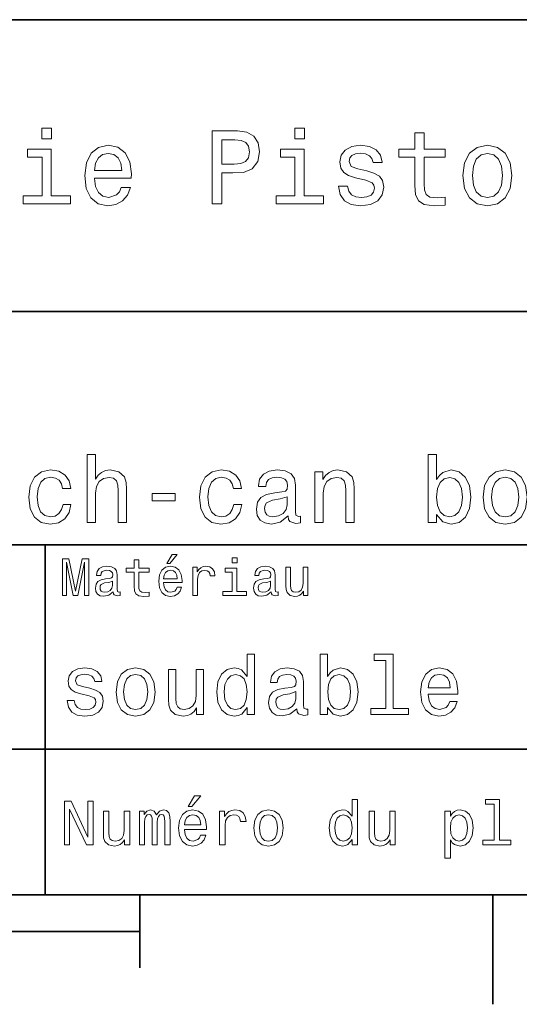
# Model space of a CAD drawing. Extents: x 0 to 297, y 0 to 210.
# Tile 6 of 8: x 190 to 225, y 2 to 70. Entities that reach past the tile are written whole.
import ezdxf

# ---------------------------------------------------------------- set-up
doc = ezdxf.new("R2010")
doc.units = 0

msp = doc.modelspace()

# ---------------------------------------------------------------- linework, layer by layer
at = {"color": 7, "lineweight": 35}
for p, q in [((97, 70), (287, 70)), ((162, 50), (287, 50)), ((162, 34), (287, 34)), ((162, 20), (287, 20)), ((10, 10), (287, 10)), ((97, 10), (287, 10)), ((98.5, 7.5), (198.5, 7.5))]:
    msp.add_line(p, q, dxfattribs=at)
at = {"color": 7, "lineweight": 35, "ltscale": 0.35}
msp.add_line((192, 20), (192, 34), dxfattribs=at)
at = {"color": 7, "lineweight": 35, "ltscale": 0.25}
msp.add_line((192, 10), (192, 20), dxfattribs=at)
at = {"color": 7, "lineweight": 35, "ltscale": 0.125}
msp.add_line((198.5, 10), (198.5, 5), dxfattribs=at)
at = {"color": 7, "lineweight": 35, "ltscale": 0.1875}
msp.add_line((222.699997, 10), (222.699997, 2.5), dxfattribs=at)
at = {"color": 7, "lineweight": 13}
for points in [[(192.439484, 62.554031), (191.769455, 62.554031), (191.769455, 61.833572), (192.439484, 61.833572)], [(203.462524, 57.381123), (204.125351, 57.381123), (204.125351, 59.492073), (204.860229, 59.492073), (205.602295, 59.528095), (206.193085, 59.780258), (206.574921, 60.270172), (206.704605, 60.940201), (206.603745, 61.559795), (206.315552, 62.013687), (205.840057, 62.287464), (205.191635, 62.381123), (203.462524, 62.381123)], [(209.788177, 62.554031), (209.118149, 62.554031), (209.118149, 61.833572), (209.788177, 61.833572)], [(217.353027, 60.579971), (217.353027, 58.64193), (217.396255, 58.015129), (217.597992, 57.582851), (218.001434, 57.330688), (218.685883, 57.244236), (219.43515, 57.280258), (219.43515, 57.827808), (218.887604, 57.78458), (218.390488, 57.842216), (218.123917, 58.022331), (218.008652, 58.324928), (217.98703, 58.75), (217.98703, 60.579971), (219.43515, 60.579971), (219.43515, 61.120316), (217.98703, 61.120316), (217.98703, 62.251438), (217.353027, 62.251438), (217.353027, 61.120316), (216.257935, 61.120316), (216.257935, 60.579971)], [(205.01152, 61.76873), (205.443802, 61.725502), (205.760803, 61.588615), (205.94812, 61.336452), (206.01297, 60.940201), (205.940918, 60.522331), (205.746399, 60.270172), (205.414978, 60.140488), (204.96109, 60.104465), (204.125351, 60.104465), (204.125351, 61.76873)], [(192.417862, 57.914265), (192.417862, 61.120316), (190.789627, 61.120316), (190.789627, 60.579971), (191.783859, 60.579971), (191.783859, 57.914265), (190.48703, 57.914265), (190.48703, 57.381123), (193.729111, 57.381123), (193.729111, 57.914265)], [(195.37175, 59.131844), (197.907776, 59.131844), (197.914978, 59.427231), (197.799713, 60.255764), (197.482712, 60.875359), (196.978378, 61.25), (196.30835, 61.386887), (195.65274, 61.242794), (195.148407, 60.839336), (194.824203, 60.183716), (194.708923, 59.319164), (194.817001, 58.432995), (195.141205, 57.78458), (195.638321, 57.381123), (196.286743, 57.244236), (196.848694, 57.337894), (197.309799, 57.582851), (197.648407, 57.971901), (197.842941, 58.490631), (197.216141, 58.490631), (197.086456, 58.20245), (196.899139, 57.986309), (196.365997, 57.8134), (195.955322, 57.892651), (195.645538, 58.14481), (195.443802, 58.555473), (195.37175, 59.110229)], [(195.37175, 59.664986), (195.451004, 60.162102), (195.645538, 60.529537), (195.940918, 60.75288), (196.329971, 60.83213), (196.711807, 60.75288), (197.007202, 60.529537), (197.187317, 60.162102), (197.252167, 59.664986)], [(209.766571, 57.914265), (209.766571, 61.120316), (208.138321, 61.120316), (208.138321, 60.579971), (209.132568, 60.579971), (209.132568, 57.914265), (207.835724, 57.914265), (207.835724, 57.381123), (211.077805, 57.381123), (211.077805, 57.914265)], [(214.060516, 59.636166), (213.44812, 59.780258), (212.994232, 59.945965), (212.842941, 60.28458), (212.886169, 60.522331), (213.03746, 60.695244), (213.282425, 60.803314), (213.635437, 60.846542), (213.97406, 60.803314), (214.240631, 60.67363), (214.413544, 60.479107), (214.485596, 60.219738), (215.105194, 60.219738), (215.105194, 60.23415), (214.997116, 60.70245), (214.701721, 61.069885), (214.240631, 61.30043), (213.635437, 61.386887), (213.023056, 61.30043), (212.57637, 61.062679), (212.29538, 60.709652), (212.208939, 60.262966), (212.273773, 59.830688), (212.475494, 59.528095), (212.806915, 59.311958), (213.289627, 59.16066), (213.995682, 58.987751), (214.427948, 58.807636), (214.543228, 58.663544), (214.586456, 58.447407), (214.521606, 58.180836), (214.348694, 57.979107), (214.067719, 57.849422), (213.693085, 57.806194), (213.296829, 57.849422), (213.008636, 58.000721), (212.814117, 58.245674), (212.734863, 58.584293), (212.122482, 58.584293), (212.223343, 58.007923), (212.518738, 57.590057), (212.98703, 57.337894), (213.635437, 57.244236), (214.312683, 57.337894), (214.809799, 57.590057), (215.112396, 57.993515), (215.220459, 58.519451), (215.141205, 58.973343), (214.917862, 59.283138), (214.55043, 59.484871)], [(220.65274, 59.311958), (220.768005, 58.432995), (221.099426, 57.78458), (221.625366, 57.381123), (222.331421, 57.244236), (223.030258, 57.381123), (223.556198, 57.777374), (223.887604, 58.425793), (224.010086, 59.311958), (223.887604, 60.190922), (223.556198, 60.846542), (223.030258, 61.242794), (222.331421, 61.386887), (221.625366, 61.242794), (221.099426, 60.839336), (220.768005, 60.190922)], [(221.301147, 59.319164), (221.365997, 59.967579), (221.567719, 60.435879), (221.891937, 60.72406), (222.331421, 60.824928), (222.763687, 60.72406), (223.087891, 60.443081), (223.289627, 59.967579), (223.361679, 59.319164), (223.289627, 58.663544), (223.087891, 58.188038), (222.763687, 57.899853), (222.331421, 57.806194), (221.891937, 57.899853), (221.567719, 58.188038), (221.365997, 58.663544)], [(194.881851, 35.530258), (195.452454, 35.530258), (195.452454, 37.540344), (195.510818, 38.000721), (195.698853, 38.337894), (195.990646, 38.545387), (196.379684, 38.623199), (196.690933, 38.558357), (196.885452, 38.383286), (196.982712, 38.091499), (197.015137, 37.70245), (197.015137, 35.530258), (197.585739, 35.530258), (197.585739, 37.819164), (197.559799, 38.279537), (197.443085, 38.662102), (197.060532, 39.012245), (196.463989, 39.135445), (196.139771, 39.090057), (195.860962, 38.966858), (195.627533, 38.772331), (195.452454, 38.506485), (195.452454, 40.185879), (194.881851, 40.185879)], [(218.84079, 36.068443), (219.262253, 35.569164), (219.83934, 35.407059), (220.384003, 35.530258), (220.818451, 35.899857), (221.09079, 36.489914), (221.194534, 37.274494), (221.09079, 38.059078), (220.811966, 38.642651), (220.384003, 39.005764), (219.83934, 39.135445), (219.268738, 38.966858), (219.035309, 38.759365), (218.84079, 38.480545), (218.84079, 40.185879), (218.270172, 40.185879), (218.270172, 35.530258), (218.84079, 35.530258)], [(193.195969, 37.858067), (193.760101, 37.858067), (193.643372, 38.376801), (193.364563, 38.785301), (192.930115, 39.038185), (192.365997, 39.135445), (191.74353, 39.005764), (191.270172, 38.642651), (190.971909, 38.052593), (190.868164, 37.261528), (190.965424, 36.476944), (191.257217, 35.893372), (191.71759, 35.530258), (192.346542, 35.407059), (192.90419, 35.504322), (193.338623, 35.776657), (193.636902, 36.204609), (193.766571, 36.775215), (193.221909, 36.775215), (193.124649, 36.412102), (192.943085, 36.139767), (192.683731, 35.97118), (192.365997, 35.919308), (191.970474, 36.003601), (191.685165, 36.262966), (191.510101, 36.684437), (191.451736, 37.280979), (191.510101, 37.864552), (191.69165, 38.286022), (191.983429, 38.545387), (192.365997, 38.636166), (192.703171, 38.577808), (192.956055, 38.428673), (193.124649, 38.182274)], [(204.906342, 37.858067), (205.470474, 37.858067), (205.35376, 38.376801), (205.074936, 38.785301), (204.640503, 39.038185), (204.07637, 39.135445), (203.453903, 39.005764), (202.98056, 38.642651), (202.682281, 38.052593), (202.578537, 37.261528), (202.675797, 36.476944), (202.96759, 35.893372), (203.427963, 35.530258), (204.056915, 35.407059), (204.614563, 35.504322), (205.048996, 35.776657), (205.347275, 36.204609), (205.476959, 36.775215), (204.932281, 36.775215), (204.835022, 36.412102), (204.653473, 36.139767), (204.394104, 35.97118), (204.07637, 35.919308), (203.680847, 36.003601), (203.395538, 36.262966), (203.220474, 36.684437), (203.162109, 37.280979), (203.220474, 37.864552), (203.402023, 38.286022), (203.693817, 38.545387), (204.07637, 38.636166), (204.413544, 38.577808), (204.666428, 38.428673), (204.835022, 38.182274)], [(208.660675, 35.98415), (208.660675, 35.964695), (208.693085, 35.744236), (208.790344, 35.588615), (209.198853, 35.465416), (209.516571, 35.517288), (209.516571, 35.958214), (209.380402, 35.938759), (209.198853, 36.023052), (209.166428, 36.282421), (209.166428, 38.085014), (209.088623, 38.545387), (208.861679, 38.869595), (208.466141, 39.064121), (207.908508, 39.135445), (207.363846, 39.057636), (206.961823, 38.837173), (206.708939, 38.493515), (206.624649, 38.039623), (206.624649, 38.000721), (207.136902, 38.000721), (207.182281, 38.273052), (207.324936, 38.467579), (207.558365, 38.584293), (207.889053, 38.629681), (208.206787, 38.59726), (208.433716, 38.5), (208.569885, 38.331409), (208.61528, 38.09798), (208.58934, 37.825645), (208.485596, 37.68948), (208.226227, 37.624638), (207.739914, 37.572765), (207.182281, 37.456051), (206.786743, 37.248558), (206.553314, 36.924351), (206.481995, 36.444523), (206.546844, 36.016571), (206.747849, 35.698845), (207.072052, 35.497837), (207.519455, 35.426514), (208.122482, 35.562679)], [(210.495682, 35.530258), (211.066284, 35.530258), (211.066284, 37.540344), (211.124649, 38.000721), (211.312683, 38.337894), (211.604477, 38.545387), (211.99353, 38.623199), (212.304764, 38.558357), (212.499283, 38.383286), (212.596542, 38.091499), (212.628967, 37.70245), (212.628967, 35.530258), (213.19957, 35.530258), (213.19957, 37.819164), (213.173645, 38.279537), (213.056915, 38.662102), (212.674362, 39.012245), (212.07782, 39.135445), (211.747131, 39.090057), (211.468307, 38.966858), (211.228394, 38.759365), (211.040344, 38.480545), (211.040344, 39.012245), (210.495682, 39.012245)], [(220.610962, 37.274494), (220.546112, 36.690922), (220.371048, 36.262966), (220.092224, 36.003601), (219.742081, 35.919308), (219.359512, 36.003601), (219.080688, 36.262966), (218.905624, 36.684437), (218.84726, 37.274494), (218.905624, 37.858067), (219.080688, 38.279537), (219.359512, 38.532421), (219.742081, 38.623199), (220.092224, 38.532421), (220.371048, 38.273052), (220.546112, 37.851585)], [(222.037476, 37.268009), (222.14122, 36.476944), (222.439484, 35.893372), (222.912827, 35.530258), (223.548279, 35.407059), (224.177246, 35.530258), (224.650574, 35.886887), (224.948853, 36.470459), (225.059082, 37.268009), (224.948853, 38.059078), (224.650574, 38.649136), (224.177246, 39.005764), (223.548279, 39.135445), (222.912827, 39.005764), (222.439484, 38.642651), (222.14122, 38.059078)], [(222.621033, 37.274494), (222.679398, 37.858067), (222.860962, 38.279537), (223.15274, 38.538902), (223.548279, 38.629681), (223.937317, 38.538902), (224.229111, 38.286022), (224.410675, 37.858067), (224.47551, 37.274494), (224.410675, 36.684437), (224.229111, 36.256481), (223.937317, 35.997116), (223.548279, 35.912823), (223.15274, 35.997116), (222.860962, 36.256481), (222.679398, 36.684437)], [(199.342941, 37.015129), (200.912109, 37.015129), (200.912109, 37.527378), (199.342941, 37.527378)], [(208.595825, 36.749279), (208.518021, 36.412102), (208.310532, 36.152737), (207.999283, 35.98415), (207.61673, 35.925793), (207.370331, 35.958214), (207.195251, 36.061958), (207.085022, 36.243515), (207.052597, 36.496395), (207.078537, 36.723343), (207.182281, 36.885445), (207.597275, 37.067001), (208.122482, 37.14481), (208.595825, 37.30043)], [(200.341492, 32.728386), (200.554031, 32.728386), (201.054749, 33.340778), (200.701736, 33.340778)], [(205.161377, 33.117435), (204.82637, 33.117435), (204.82637, 32.757202), (205.161377, 32.757202)], [(193.183716, 30.530979), (193.46109, 30.530979), (193.46109, 32.80043), (193.929398, 30.530979), (194.239197, 30.530979), (194.703888, 32.80043), (194.703888, 30.530979), (194.984863, 30.530979), (194.984863, 33.030979), (194.545395, 33.030979), (194.08429, 30.826368), (193.626801, 33.030979), (193.183716, 33.030979)], [(196.656342, 30.78314), (196.656342, 30.772333), (196.674347, 30.649855), (196.728394, 30.5634), (196.955338, 30.494957), (197.131851, 30.523775), (197.131851, 30.768732), (197.056198, 30.757925), (196.955338, 30.804754), (196.937317, 30.948847), (196.937317, 31.950287), (196.894089, 32.206051), (196.768005, 32.386166), (196.548264, 32.494236), (196.23848, 32.533859), (195.935883, 32.490635), (195.71254, 32.368156), (195.572052, 32.177231), (195.525223, 31.925072), (195.525223, 31.903458), (195.809799, 31.903458), (195.835022, 32.054756), (195.914261, 32.162823), (196.043945, 32.227665), (196.227661, 32.25288), (196.404175, 32.234871), (196.530258, 32.180836), (196.605911, 32.087173), (196.631119, 31.957493), (196.616714, 31.806194), (196.559082, 31.730547), (196.414978, 31.694523), (196.144806, 31.665705), (195.835022, 31.600864), (195.61528, 31.48559), (195.485596, 31.305475), (195.445969, 31.038904), (195.481995, 30.801151), (195.593658, 30.62464), (195.773773, 30.512968), (196.022339, 30.473343), (196.357346, 30.54899)], [(198.100861, 32.130402), (198.100861, 31.161383), (198.122482, 30.847982), (198.223343, 30.631844), (198.425079, 30.505762), (198.767288, 30.462536), (199.141937, 30.480547), (199.141937, 30.754322), (198.868149, 30.732708), (198.619598, 30.761526), (198.486313, 30.851583), (198.42868, 31.002882), (198.417862, 31.215418), (198.417862, 32.130402), (199.141937, 32.130402), (199.141937, 32.400574), (198.417862, 32.400574), (198.417862, 32.966137), (198.100861, 32.966137), (198.100861, 32.400574), (197.553314, 32.400574), (197.553314, 32.130402)], [(200.121765, 31.40634), (201.389771, 31.40634), (201.393372, 31.554033), (201.335739, 31.9683), (201.177231, 32.278099), (200.925079, 32.465416), (200.590057, 32.533859), (200.262253, 32.461815), (200.010086, 32.260086), (199.847977, 31.932276), (199.790344, 31.5), (199.844376, 31.056915), (200.006485, 30.732708), (200.255051, 30.530979), (200.579254, 30.462536), (200.860229, 30.509365), (201.090775, 30.631844), (201.260086, 30.826368), (201.357346, 31.085733), (201.043945, 31.085733), (200.979111, 30.941643), (200.885452, 30.833572), (200.618881, 30.747118), (200.413544, 30.786743), (200.258652, 30.912823), (200.157776, 31.118155), (200.121765, 31.395533)], [(202.131851, 30.530979), (202.448853, 30.530979), (202.448853, 31.636887), (202.481262, 31.903458), (202.578537, 32.094379), (202.73703, 32.209652), (202.94957, 32.249279), (203.108063, 32.224064), (203.226944, 32.152016), (203.298996, 32.029537), (203.324203, 31.863832), (203.644806, 31.863832), (203.601593, 32.155621), (203.482712, 32.364552), (203.284576, 32.490635), (203.014404, 32.533859), (202.830688, 32.505043), (202.672195, 32.432995), (202.531708, 32.310516), (202.420029, 32.144814), (202.420029, 32.465416), (202.131851, 32.465416)], [(205.150574, 30.79755), (205.150574, 32.400574), (204.336456, 32.400574), (204.336456, 32.130402), (204.833572, 32.130402), (204.833572, 30.79755), (204.185165, 30.79755), (204.185165, 30.530979), (205.806198, 30.530979), (205.806198, 30.79755)], [(207.499283, 30.78314), (207.499283, 30.772333), (207.517288, 30.649855), (207.57132, 30.5634), (207.798264, 30.494957), (207.974777, 30.523775), (207.974777, 30.768732), (207.899139, 30.757925), (207.798264, 30.804754), (207.780258, 30.948847), (207.780258, 31.950287), (207.73703, 32.206051), (207.610947, 32.386166), (207.391205, 32.494236), (207.081406, 32.533859), (206.778824, 32.490635), (206.555481, 32.368156), (206.414978, 32.177231), (206.368149, 31.925072), (206.368149, 31.903458), (206.65274, 31.903458), (206.677948, 32.054756), (206.757202, 32.162823), (206.886887, 32.227665), (207.070602, 32.25288), (207.247116, 32.234871), (207.373199, 32.180836), (207.448853, 32.087173), (207.47406, 31.957493), (207.459656, 31.806194), (207.402023, 31.730547), (207.257919, 31.694523), (206.987747, 31.665705), (206.677948, 31.600864), (206.458206, 31.48559), (206.328537, 31.305475), (206.28891, 31.038904), (206.324921, 30.801151), (206.4366, 30.62464), (206.616714, 30.512968), (206.86528, 30.473343), (207.200287, 30.54899)], [(210.010086, 32.465416), (209.693085, 32.465416), (209.693085, 31.348703), (209.657059, 31.089336), (209.552597, 30.902016), (209.390488, 30.786743), (209.177948, 30.750719), (209.008636, 30.779539), (208.900574, 30.865993), (208.83934, 31.013687), (208.824921, 31.222622), (208.824921, 32.465416), (208.507919, 32.465416), (208.507919, 31.193804), (208.518738, 30.93804), (208.587173, 30.725504), (208.796112, 30.530979), (209.131119, 30.462536), (209.311234, 30.487751), (209.466141, 30.552593), (209.599426, 30.664265), (209.707489, 30.826368), (209.707489, 30.530979), (210.010086, 30.530979)], [(200.121765, 31.672911), (200.161377, 31.921469), (200.258652, 32.105186), (200.406342, 32.216858), (200.600861, 32.256485), (200.791794, 32.216858), (200.939484, 32.105186), (201.029541, 31.921469), (201.061966, 31.672911)], [(196.620316, 31.208212), (196.577087, 31.020893), (196.461823, 30.876801), (196.28891, 30.78314), (196.07637, 30.750719), (195.939484, 30.768732), (195.842224, 30.826368), (195.780975, 30.927233), (195.76297, 31.067722), (195.777374, 31.193804), (195.835022, 31.283861), (196.065567, 31.384726), (196.357346, 31.427954), (196.620316, 31.514408)], [(207.463257, 31.208212), (207.420029, 31.020893), (207.304749, 30.876801), (207.131851, 30.78314), (206.919312, 30.750719), (206.782425, 30.768732), (206.68515, 30.826368), (206.623917, 30.927233), (206.605911, 31.067722), (206.620316, 31.193804), (206.677948, 31.283861), (206.908508, 31.384726), (207.200287, 31.427954), (207.463257, 31.514408)], [(205.853027, 22.838617), (205.853027, 22.360231), (206.360229, 22.360231), (206.360229, 26.49856), (205.858795, 26.49856), (205.858795, 24.98271), (205.472626, 25.42075), (205.236313, 25.524496), (204.965424, 25.564842), (204.47551, 25.449568), (204.095093, 25.126802), (203.84726, 24.60807), (203.760803, 23.910664), (203.84726, 23.213257), (204.095093, 22.688761), (204.47551, 22.360231), (204.965424, 22.250721), (205.236313, 22.291067), (205.478394, 22.394814)], [(211.368881, 22.838617), (211.743515, 22.394814), (212.256485, 22.250721), (212.740631, 22.360231), (213.126801, 22.688761), (213.368881, 23.213257), (213.46109, 23.910664), (213.368881, 24.60807), (213.121033, 25.126802), (212.740631, 25.449568), (212.256485, 25.564842), (211.749283, 25.414986), (211.541779, 25.230549), (211.368881, 24.98271), (211.368881, 26.49856), (210.861664, 26.49856), (210.861664, 22.360231), (211.368881, 22.360231)], [(215.368881, 26.072046), (215.368881, 22.786745), (214.325653, 22.786745), (214.325653, 22.360231), (216.913544, 22.360231), (216.913544, 22.786745), (215.876083, 22.786745), (215.876083, 26.49856), (214.573486, 26.49856), (214.573486, 26.072046)], [(195.057632, 24.164267), (194.567719, 24.279539), (194.204605, 24.412106), (194.083572, 24.682999), (194.118149, 24.873199), (194.239197, 25.011528), (194.435165, 25.097984), (194.717575, 25.132565), (194.98848, 25.097984), (195.201736, 24.994238), (195.340057, 24.838617), (195.39769, 24.631124), (195.893372, 24.631124), (195.893372, 24.642653), (195.806915, 25.017292), (195.570602, 25.311239), (195.201736, 25.495678), (194.717575, 25.564842), (194.227661, 25.495678), (193.870316, 25.305477), (193.645538, 25.023056), (193.57637, 24.665707), (193.628235, 24.319885), (193.789627, 24.07781), (194.054749, 23.9049), (194.440918, 23.783863), (195.005768, 23.645535), (195.351578, 23.501442), (195.443802, 23.386168), (195.478394, 23.213257), (195.426514, 23), (195.288177, 22.838617), (195.0634, 22.734871), (194.763687, 22.700289), (194.446686, 22.734871), (194.216141, 22.855909), (194.060516, 23.051874), (193.997116, 23.322767), (193.507202, 23.322767), (193.587891, 22.861671), (193.824203, 22.527378), (194.198853, 22.325649), (194.717575, 22.250721), (195.259369, 22.325649), (195.657059, 22.527378), (195.899139, 22.850145), (195.985596, 23.270895), (195.922195, 23.634007), (195.743515, 23.881845), (195.44957, 24.043228)], [(196.861664, 23.9049), (196.953888, 23.201731), (197.219025, 22.682999), (197.639771, 22.360231), (198.204605, 22.250721), (198.763687, 22.360231), (199.184433, 22.677235), (199.44957, 23.195967), (199.547546, 23.9049), (199.44957, 24.60807), (199.184433, 25.132565), (198.763687, 25.449568), (198.204605, 25.564842), (197.639771, 25.449568), (197.219025, 25.126802), (196.953888, 24.60807)], [(197.380402, 23.910664), (197.432281, 24.429396), (197.593658, 24.804035), (197.853027, 25.034582), (198.204605, 25.115274), (198.55043, 25.034582), (198.809799, 24.809799), (198.971176, 24.429396), (199.028824, 23.910664), (198.971176, 23.386168), (198.809799, 23.005764), (198.55043, 22.775217), (198.204605, 22.700289), (197.853027, 22.775217), (197.593658, 23.005764), (197.432281, 23.386168)], [(202.867432, 25.455332), (202.360229, 25.455332), (202.360229, 23.668589), (202.302597, 23.253603), (202.135452, 22.953892), (201.876083, 22.769453), (201.536026, 22.711817), (201.265137, 22.757925), (201.092224, 22.896254), (200.994232, 23.132566), (200.971176, 23.46686), (200.971176, 25.455332), (200.463974, 25.455332), (200.463974, 23.42075), (200.481262, 23.011528), (200.590775, 22.671471), (200.925079, 22.360231), (201.46109, 22.250721), (201.749283, 22.291067), (201.997116, 22.394814), (202.210373, 22.573488), (202.383286, 22.832853), (202.383286, 22.360231), (202.867432, 22.360231)], [(205.05188, 25.10951), (205.386169, 25.02882), (205.639771, 24.804035), (205.789627, 24.429396), (205.84726, 23.910664), (205.789627, 23.386168), (205.639771, 23.011528), (205.386169, 22.780981), (205.05188, 22.706053), (204.734863, 22.780981), (204.492798, 23.011528), (204.331406, 23.391932), (204.279541, 23.910664), (204.331406, 24.423632), (204.492798, 24.798271), (204.734863, 25.02882)], [(209.259369, 22.763689), (209.259369, 22.746399), (209.288177, 22.550432), (209.374634, 22.412104), (209.737747, 22.302595), (210.020172, 22.348703), (210.020172, 22.740635), (209.899139, 22.723343), (209.737747, 22.798271), (209.708939, 23.02882), (209.708939, 24.631124), (209.639771, 25.040346), (209.438034, 25.328531), (209.086456, 25.501442), (208.590775, 25.564842), (208.106628, 25.495678), (207.749283, 25.299713), (207.52449, 24.994238), (207.44957, 24.590778), (207.44957, 24.556196), (207.904892, 24.556196), (207.945251, 24.798271), (208.072052, 24.971182), (208.279541, 25.074928), (208.573486, 25.115274), (208.855911, 25.086456), (209.057632, 25), (209.17868, 24.850145), (209.219025, 24.642653), (209.195969, 24.400578), (209.103745, 24.279539), (208.873199, 24.221903), (208.440918, 24.175793), (207.945251, 24.072046), (207.593658, 23.887609), (207.386169, 23.599424), (207.322769, 23.172911), (207.380402, 22.792507), (207.559082, 22.510088), (207.84726, 22.331413), (208.244965, 22.268013), (208.780975, 22.38905)], [(212.942368, 23.910664), (212.88472, 23.391932), (212.729111, 23.011528), (212.481262, 22.780981), (212.170029, 22.706053), (211.829971, 22.780981), (211.582138, 23.011528), (211.426514, 23.386168), (211.374634, 23.910664), (211.426514, 24.429396), (211.582138, 24.804035), (211.829971, 25.02882), (212.170029, 25.10951), (212.481262, 25.02882), (212.729111, 24.798271), (212.88472, 24.423632)], [(218.273773, 23.760807), (220.302597, 23.760807), (220.30835, 23.99712), (220.216141, 24.659943), (219.96254, 25.155621), (219.559082, 25.455332), (219.023056, 25.564842), (218.498566, 25.449568), (218.095093, 25.126802), (217.835739, 24.602306), (217.743515, 23.910664), (217.829971, 23.201731), (218.08934, 22.682999), (218.48703, 22.360231), (219.005768, 22.250721), (219.455322, 22.325649), (219.824203, 22.521614), (220.095093, 22.832853), (220.250717, 23.247839), (219.749283, 23.247839), (219.645538, 23.017292), (219.495682, 22.844381), (219.069168, 22.706053), (218.740631, 22.769453), (218.492798, 22.971182), (218.331406, 23.299713), (218.273773, 23.743517)], [(218.273773, 24.187321), (218.337173, 24.585014), (218.492798, 24.878963), (218.729111, 25.057638), (219.040344, 25.121038), (219.345825, 25.057638), (219.582123, 24.878963), (219.726227, 24.585014), (219.778091, 24.187321)], [(209.201721, 23.443806), (209.132568, 23.144093), (208.94812, 22.913546), (208.671463, 22.763689), (208.331406, 22.711817), (208.112396, 22.740635), (207.956772, 22.832853), (207.858795, 22.994238), (207.829971, 23.219021), (207.853027, 23.42075), (207.945251, 23.564842), (208.314117, 23.726225), (208.780975, 23.795389), (209.201721, 23.933718)], [(193.315567, 13.428675), (193.674347, 13.428675), (193.674347, 15.888329), (194.824203, 13.428675), (195.286743, 13.428675), (195.286743, 16.428675), (194.92363, 16.428675), (194.92363, 13.969021), (193.786743, 16.428675), (193.315567, 16.428675)], [(201.809799, 16.065563), (202.06485, 16.065563), (202.66571, 16.800432), (202.242081, 16.800432)], [(213.048996, 13.787464), (213.048996, 13.428675), (213.429398, 13.428675), (213.429398, 16.532421), (213.053314, 16.532421), (213.053314, 15.395534), (212.763687, 15.724064), (212.586456, 15.801874), (212.383286, 15.832133), (212.015854, 15.745678), (211.730545, 15.503603), (211.544662, 15.114553), (211.479828, 14.591499), (211.544662, 14.068444), (211.730545, 13.675073), (212.015854, 13.428675), (212.383286, 13.346542), (212.586456, 13.376801), (212.768005, 13.454611)], [(222.788193, 16.212536), (222.788193, 13.748559), (222.005768, 13.748559), (222.005768, 13.428675), (223.946686, 13.428675), (223.946686, 13.748559), (223.168594, 13.748559), (223.168594, 16.532421), (222.19165, 16.532421), (222.19165, 16.212536)], [(197.798279, 15.75), (197.417862, 15.75), (197.417862, 14.409943), (197.374634, 14.098703), (197.249283, 13.873919), (197.054749, 13.735591), (196.799713, 13.692364), (196.596542, 13.726946), (196.466858, 13.830692), (196.393372, 14.007925), (196.376083, 14.258646), (196.376083, 15.75), (195.995682, 15.75), (195.995682, 14.224064), (196.008652, 13.917148), (196.090775, 13.662104), (196.341492, 13.428675), (196.743515, 13.346542), (196.959656, 13.376801), (197.145538, 13.454611), (197.305481, 13.588617), (197.435165, 13.783141), (197.435165, 13.428675), (197.798279, 13.428675)], [(198.459656, 13.428675), (198.809799, 13.428675), (198.809799, 14.980548), (198.831406, 15.213978), (198.896255, 15.382565), (198.995682, 15.481989), (199.125366, 15.520894), (199.229111, 15.486312), (199.298279, 15.399857), (199.332855, 15.252882), (199.345825, 15.058358), (199.345825, 13.428675), (199.674347, 13.428675), (199.674347, 14.980548), (199.695969, 15.209655), (199.760803, 15.378242), (199.864548, 15.481989), (199.994232, 15.520894), (200.097977, 15.486312), (200.167145, 15.399857), (200.210373, 15.058358), (200.210373, 13.428675), (200.560516, 13.428675), (200.560516, 15.032421), (200.53891, 15.365274), (200.469742, 15.620317), (200.331406, 15.775937), (200.106628, 15.832133), (199.842941, 15.745678), (199.639771, 15.494957), (199.479828, 15.741355), (199.211823, 15.832133), (198.965424, 15.745678), (198.796829, 15.503603), (198.796829, 15.75), (198.459656, 15.75)], [(201.546112, 14.479107), (203.067719, 14.479107), (203.072052, 14.656341), (203.002884, 15.153459), (202.812683, 15.525217), (202.510086, 15.75), (202.108063, 15.832133), (201.714691, 15.745678), (201.412109, 15.503603), (201.217575, 15.110231), (201.148422, 14.591499), (201.213257, 14.059798), (201.407776, 13.67075), (201.706055, 13.428675), (202.095108, 13.346542), (202.432281, 13.402739), (202.708939, 13.549712), (202.912109, 13.783141), (203.028824, 14.09438), (202.65274, 14.09438), (202.574936, 13.92147), (202.46254, 13.791787), (202.142654, 13.688041), (201.896255, 13.735591), (201.710373, 13.886888), (201.58934, 14.133286), (201.546112, 14.466139)], [(203.958221, 13.428675), (204.338623, 13.428675), (204.338623, 14.755764), (204.377518, 15.075649), (204.494232, 15.304755), (204.684433, 15.443084), (204.939484, 15.490635), (205.129684, 15.460375), (205.272339, 15.373919), (205.358795, 15.226946), (205.389053, 15.028098), (205.773773, 15.028098), (205.721909, 15.378242), (205.579254, 15.628963), (205.341492, 15.78026), (205.017288, 15.832133), (204.796829, 15.797551), (204.606628, 15.711096), (204.438034, 15.564121), (204.304031, 15.365274), (204.304031, 15.75), (203.958221, 15.75)], [(206.305481, 14.587176), (206.374634, 14.059798), (206.573486, 13.67075), (206.889053, 13.428675), (207.312683, 13.346542), (207.731995, 13.428675), (208.047546, 13.666427), (208.246399, 14.055476), (208.319885, 14.587176), (208.246399, 15.114553), (208.047546, 15.507925), (207.731995, 15.745678), (207.312683, 15.832133), (206.889053, 15.745678), (206.573486, 15.503603), (206.374634, 15.114553)], [(216.014404, 15.75), (215.634003, 15.75), (215.634003, 14.409943), (215.590775, 14.098703), (215.465424, 13.873919), (215.270889, 13.735591), (215.015854, 13.692364), (214.812683, 13.726946), (214.682999, 13.830692), (214.609512, 14.007925), (214.592224, 14.258646), (214.592224, 15.75), (214.211823, 15.75), (214.211823, 14.224064), (214.224792, 13.917148), (214.306915, 13.662104), (214.557632, 13.428675), (214.959656, 13.346542), (215.175797, 13.376801), (215.361679, 13.454611), (215.521622, 13.588617), (215.651306, 13.783141), (215.651306, 13.428675), (216.014404, 13.428675)], [(219.788193, 15.391211), (219.788193, 15.75), (219.407776, 15.75), (219.407776, 12.529539), (219.788193, 12.529539), (219.788193, 13.783141), (219.922195, 13.579971), (220.073486, 13.445966), (220.453888, 13.346542), (220.817001, 13.428675), (221.10231, 13.675073), (221.288193, 14.064121), (221.357346, 14.591499), (221.288193, 15.114553), (221.10231, 15.503603), (220.817001, 15.745678), (220.453888, 15.832133), (220.246399, 15.806196), (220.069168, 15.724064), (219.917877, 15.585735)], [(201.546112, 14.798992), (201.593658, 15.097262), (201.710373, 15.317724), (201.887604, 15.45173), (202.121033, 15.49928), (202.350143, 15.45173), (202.527374, 15.317724), (202.635452, 15.097262), (202.674347, 14.798992)], [(206.694519, 14.591499), (206.733429, 14.980548), (206.854462, 15.261528), (207.048996, 15.434439), (207.312683, 15.494957), (207.572052, 15.434439), (207.766571, 15.26585), (207.887604, 14.980548), (207.930832, 14.591499), (207.887604, 14.198127), (207.766571, 13.912825), (207.572052, 13.739914), (207.312683, 13.683718), (207.048996, 13.739914), (206.854462, 13.912825), (206.733429, 14.198127)], [(212.44812, 15.490635), (212.698853, 15.430116), (212.889053, 15.261528), (213.001434, 14.980548), (213.044678, 14.591499), (213.001434, 14.198127), (212.889053, 13.917148), (212.698853, 13.744237), (212.44812, 13.688041), (212.210373, 13.744237), (212.028824, 13.917148), (211.907776, 14.20245), (211.868881, 14.591499), (211.907776, 14.976225), (212.028824, 15.257205), (212.210373, 15.430116)], [(220.389053, 13.688041), (220.134003, 13.744237), (219.948135, 13.917148), (219.831421, 14.198127), (219.792511, 14.591499), (219.831421, 14.980548), (219.948135, 15.261528), (220.134003, 15.430116), (220.389053, 15.490635), (220.622482, 15.430116), (220.808365, 15.257205), (220.925079, 14.976225), (220.968307, 14.591499), (220.925079, 14.20245), (220.808365, 13.917148), (220.622482, 13.744237)]]:
    msp.add_lwpolyline(points, close=True, dxfattribs=at)

doc.saveas('drawing.dxf')
